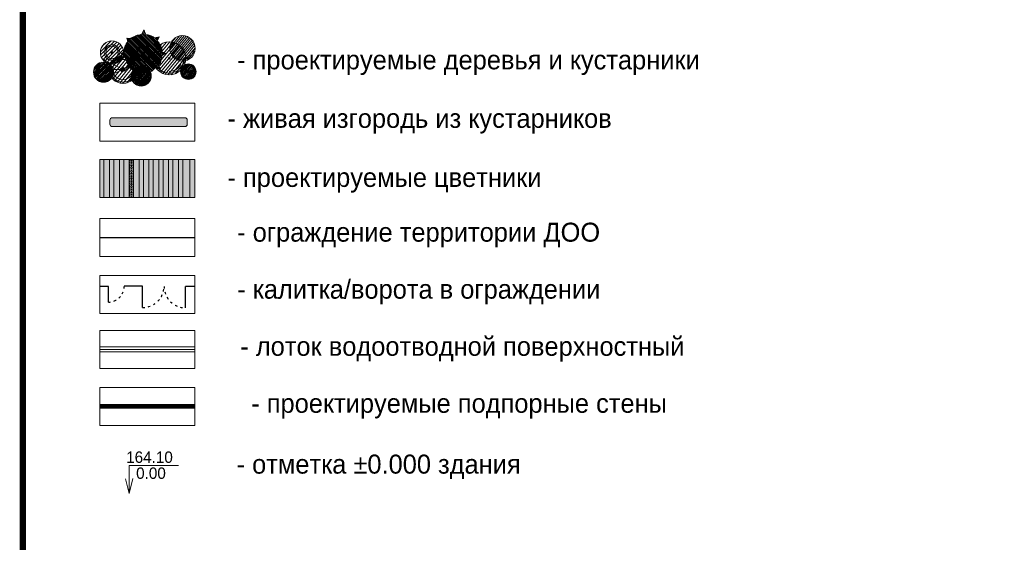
# Model space of a CAD drawing. Header units: metres. Extents: x 4385 to 11928, y 17253 to 36963.
# Tile 124 of 152: x 7435 to 7512, y 18593 to 18634. Entities that reach past the tile are written whole.
import ezdxf

# ---------------------------------------------------------------- set-up
doc = ezdxf.new("R2010")
doc.units = ezdxf.units.M
for name, pattern in [('ACAD_ISO03W100', [30, 12, -18]), ('CONTI', [0]), ('П(2018)-170801_Пятницкое_ГП(к)$0$откос3', [26.9, 6, -5, 0.3, -5, 0.3, -5, 0.3, -5])]:
    doc.linetypes.add(name, pattern=pattern)
doc.layers.add('БЛАГО_ограждение', color=7, linetype='FENCELINE1')
for name, color, linetype, lineweight, true_color in [('Верт_лоток', 7, 'Continuous', 9, 0x00005c), ('Верт_подп_стены', 7, 'Continuous', 0, 0x000000), ('ГП_рамка', 7, 'Continuous', 15, 0x000000), ('ГП_текст_здан_номера_500', 7, 'Continuous', 5, 0x000000), ('ОЗЕЛ_ПЯ_деревья', 7, 'Continuous', 5, 0x000000), ('ОЗЕЛ_растительность', 7, 'Continuous', 5, 0x000000), ('ОЗЕЛ_растительность_все блоки деревьев', 7, 'Continuous', 5, 0x000000), ('ОЗЕЛ_растительность_деревья', 7, 'Continuous', 5, 0x000000)]:
    doc.layers.add(name, color=color, linetype=linetype, lineweight=lineweight, true_color=true_color)
doc.layers.add('ГП_ограждение', color=7, linetype='Continuous', true_color=0x000000)
for name, color, linetype, lineweight, true_color, transparency in [('ГП_озел_проект', 7, 'Continuous', 0, 0xc4cfab, 0.7), ('ОЗЕЛ_растительность_заливка', 7, 'Continuous', 0, 0x000000, 0.2), ('ОЗЕЛ_растительность_цветники', 7, 'Continuous', 0, 0x000000, 0.5)]:
    doc.layers.add(name, color=color, linetype=linetype, lineweight=lineweight, true_color=true_color, transparency=transparency)
doc.layers.add('Озел_цветники', color=7, linetype='Continuous', lineweight=13)
doc.styles.add('GENERATED_STYLE_1', font='GOTHIC.TTF')
doc.linetypes.add('FENCELINE1', pattern='A,0.25,-0.1,[133,ltypeshp.shx,S=0.1,R=0,X=-0.1,Y=0],-0.1,1', length=1.45)
doc.linetypes.add('П(2018)-170801_Пятницкое_ВП (171214)$0$05-16(НИ) Вх.гр._ГП$0$2012-05-01__П_К2_2015.01.28$0$лоток3', pattern='A,7,-0.01,[130,ltypeshp.shx,S=1,R=0,X=0,Y=0],-0.01,[130,ltypeshp.shx,S=1.2,R=75,X=-1.3,Y=0.312],-0.005,[130,ltypeshp.shx,S=1.2,R=285,X=-1.3,Y=-0.312],-0.005', length=7.03)

# ---------------------------------------------------------------- blocks, each defined once
blk = doc.blocks.new('клен красный')
at = {"layer": 'ОЗЕЛ_растительность', "linetype": 'Continuous', "true_color": 0x3b6f39, "transparency": 33554636}
h = blk.add_hatch(dxfattribs=at)
h.set_pattern_fill('ANSI31', color=97, scale=0.072652, angle=5.3331, style=0)
h.set_pattern_definition([(50.333125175, (-2613785.164, -577442.17546), (-0.177561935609, 0.147241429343), [])])
edge = h.paths.add_edge_path()
edge.add_arc((0, 0), 1.65, 0, 360)
at = {"layer": 'ОЗЕЛ_растительность_деревья', "transparency": 33554687}
h = blk.add_hatch(color=256, dxfattribs=at)
h.dxf.hatch_style = 1
edge = h.paths.add_edge_path()
edge.add_arc((0, 0), 0.08, 0, 360)
for radius in [1.65, 0.08]:
    blk.add_circle((0, 0), radius, dxfattribs=at)
at = {"layer": 'ОЗЕЛ_растительность_деревья', "color": 77, "lineweight": 0, "true_color": 0x5d762d}
for radius, start, end in [(1.47, 219.0619, 349.9851), (1.28, 270.1916, 333.2747)]:
    blk.add_arc((0, 0), radius, start, end, dxfattribs=at)
blk = doc.blocks.new('ПЯ деревья')
at = {"layer": 'ОЗЕЛ_ПЯ_деревья'}
h = blk.add_hatch(color=256, dxfattribs=at)
h.dxf.hatch_style = 1
edge = h.paths.add_edge_path()
edge.add_arc((0, 0), 0.15, 0, 360)
for radius in [1, 0.8, 0.15]:
    blk.add_circle((0, 0), radius, dxfattribs=at)
blk = doc.blocks.new('черемуха Колората')
at = {"layer": 'ОЗЕЛ_растительность'}
h = blk.add_hatch(color=253, dxfattribs=at)
h.dxf.hatch_style = 1
edge = h.paths.add_edge_path()
edge.add_arc((0, 0), 0.0644, 0, 360)
at = {"layer": 'ОЗЕЛ_растительность_заливка', "linetype": 'Continuous', "true_color": 0x68a14f, "transparency": 33554636}
h = blk.add_hatch(dxfattribs=at)
h.set_pattern_fill('ANSI31', color=85, scale=0.05, angle=5.3331, style=0)
h.set_pattern_definition([(50.333125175, (-2178237.90812, -481309.86546), (-0.122200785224, 0.101333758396), [])])
edge = h.paths.add_edge_path()
edge.add_arc((0, 0), 0.899, 0, 360)
at = {"layer": 'ОЗЕЛ_растительность'}
for p, q in [((0, 0), (-0.86, -0.26)), ((0, 0), (-0.84, -0.31)), ((0, 0), (-0.73, 0.52)), ((0, 0), (-0.7, 0.57)), ((-0.16, 0), (0.16, 0)), ((0, 0), (0.87, 0.24)), ((0, -0.16), (0, 0.16)), ((0, 0), (0.89, 0.13))]:
    blk.add_line(p, q, dxfattribs=at)
for radius in [0.956, 0.899, 0.0644]:
    blk.add_circle((0, 0), radius, dxfattribs=at)
at = {"layer": 'ОЗЕЛ_ПЯ_деревья', "color": 5}
blk.add_blockref('ПЯ деревья', (0, 0), dxfattribs=at)
blk = doc.blocks.new('яма_клен')
at = {"layer": 'ОЗЕЛ_ПЯ_деревья'}
h = blk.add_hatch(color=254, dxfattribs=at)
h.dxf.hatch_style = 1
edge = h.paths.add_edge_path()
edge.add_arc((0, 0), 0.224, 0, 360)
for radius in [1.5, 1.2, 0.224]:
    blk.add_circle((0, 0), radius, dxfattribs=at)
blk = doc.blocks.new('Клен')
at = {"layer": 'ОЗЕЛ_растительность'}
h = blk.add_hatch(color=253, dxfattribs=at)
h.dxf.hatch_style = 1
edge = h.paths.add_edge_path()
edge.add_arc((0, 0), 0.0976, 0, 360)
at = {"layer": 'ОЗЕЛ_растительность_заливка', "linetype": 'Continuous', "true_color": 0x4c7b3d, "transparency": 33554687}
h = blk.add_hatch(dxfattribs=at)
h.set_pattern_fill('ANSI31', color=87, scale=0.05, angle=-90, style=0)
h.paths.add_polyline_path([(2.42, -0.27), (2.92, -0.03), (2.4, 0.19), (2.39, 0.31), (2.4, 0.41), (2.4, 0.5), (2.37, 0.61), (2.29, 0.75), (2.21, 1.04), (2.13, 1.15), (2.03, 1.31), (1.94, 1.42), (1.8, 1.58), (2.03, 2.11), (1.47, 1.98), (1.36, 2.05), (1.27, 2.14), (1.18, 2.16), (0.99, 2.26), (0.9, 2.29), (0.75, 2.33), (0.58, 2.39), (0.43, 2.4), (0.32, 2.4), (0.07, 3.02), (-0.22, 2.38), (-0.39, 2.43), (-0.45, 2.36), (-0.59, 2.35), (-0.62, 2.35), (-0.75, 2.34), (-0.8, 2.31), (-0.84, 2.29), (-0.9, 2.27), (-0.97, 2.24), (-1.02, 2.23), (-1.12, 2.18), (-1.22, 2.13), (-1.28, 2.11), (-1.36, 2.08), (-1.46, 2.05), (-1.58, 1.97), (-1.64, 1.93), (-1.68, 1.89), (-2.13, 1.95), (-1.99, 1.54), (-2.01, 1.51), (-2.03, 1.49), (-2.04, 1.44), (-2.09, 1.4), (-2.13, 1.33), (-2.21, 1.23), (-2.26, 1.14), (-2.3, 1), (-2.35, 0.96), (-2.41, 0.83), (-2.44, 0.73), (-2.45, 0.58), (-2.46, 0.45), (-2.45, 0.21), (-2.46, 0.2), (-2.92, -0.04), (-2.49, -0.26), (-2.47, -0.32), (-2.45, -0.38), (-2.4, -0.5), (-2.35, -0.6), (-2.31, -0.71), (-2.28, -0.8), (-2.2, -0.92), (-2.13, -1.16), (-2.09, -1.23), (-1.99, -1.45), (-1.98, -1.46), (-2.22, -2.12), (-1.76, -1.82), (-1.72, -1.9), (-1.65, -1.95), (-1.57, -2.03), (-1.37, -2.12), (-1.15, -2.2), (-0.98, -2.29), (-0.85, -2.37), (-0.73, -2.4), (-0.68, -2.42), (-0.58, -3.02), (-0.32, -2.46), (-0.14, -2.5), (-0.09, -2.51), (0.05, -2.49), (0.15, -2.49), (0.37, -2.42), (0.54, -2.4), (0.77, -2.4), (0.99, -2.37), (1.12, -2.31), (1.2, -2.21), (1.27, -2.14), (1.44, -1.98), (1.62, -1.86), (1.72, -1.83), (2.2, -2.05), (1.91, -1.54), (1.99, -1.44), (2.08, -1.39), (2.17, -1.34), (2.2, -1.25), (2.23, -1.2), (2.26, -1.07), (2.31, -0.9), (2.35, -0.73), (2.38, -0.6), (2.4, -0.47), (2.4, -0.32), (2.41, -0.28), (2.4, -0.32), (2.4, -0.3)])
at = {"layer": 'ОЗЕЛ_растительность'}
for p, q in [((0.58, 1.39), (0, 0)), ((0.3, 0.59), (0.58, 1.39)), ((-1.6, -0.53), (0, 0)), ((0, 0), (-0.85, -0.84)), ((-0.2, 0), (0.2, 0)), ((0, 0), (0.6, 0.95)), ((0, 0.2), (0, -0.2)), ((0.28, -1.89), (0, 0)), ((0, 0), (0.43, -1.13)), ((0.6, 0.95), (0.3, 0.59)), ((-0.56, -0.43), (-1.6, -0.53)), ((-0.85, -0.84), (-0.56, -0.43)), ((0.19, -0.83), (0.28, -1.89)), ((0.43, -1.13), (0.19, -0.83))]:
    blk.add_line(p, q, dxfattribs=at)
blk.add_lwpolyline([(2.42, -0.27), (2.92, -0.03), (2.4, 0.19), (2.39, 0.31), (2.4, 0.41), (2.4, 0.5), (2.37, 0.61), (2.29, 0.75), (2.21, 1.04), (2.13, 1.15), (2.03, 1.31), (1.94, 1.42), (1.8, 1.58), (2.03, 2.11), (1.47, 1.98), (1.36, 2.05), (1.27, 2.14), (1.18, 2.16), (0.99, 2.26), (0.9, 2.29), (0.75, 2.33), (0.58, 2.39), (0.43, 2.4), (0.32, 2.4), (0.07, 3.02), (-0.22, 2.38), (-0.39, 2.43), (-0.45, 2.36), (-0.59, 2.35), (-0.62, 2.35), (-0.75, 2.34), (-0.8, 2.31), (-0.84, 2.29), (-0.9, 2.27), (-0.97, 2.24), (-1.02, 2.23), (-1.12, 2.18), (-1.22, 2.13), (-1.28, 2.11), (-1.36, 2.08), (-1.46, 2.05), (-1.58, 1.97), (-1.64, 1.93), (-1.68, 1.89), (-2.13, 1.95), (-1.99, 1.54), (-2.01, 1.51), (-2.03, 1.49), (-2.04, 1.44), (-2.09, 1.4), (-2.13, 1.33), (-2.21, 1.23), (-2.26, 1.14), (-2.3, 1), (-2.35, 0.96), (-2.41, 0.83), (-2.44, 0.73), (-2.45, 0.58), (-2.46, 0.45), (-2.45, 0.21), (-2.46, 0.2), (-2.92, -0.04), (-2.49, -0.26), (-2.47, -0.32), (-2.45, -0.38), (-2.4, -0.5), (-2.35, -0.6), (-2.31, -0.71), (-2.28, -0.8), (-2.2, -0.92), (-2.13, -1.16), (-2.09, -1.23), (-1.99, -1.45), (-1.98, -1.46), (-2.22, -2.12), (-1.76, -1.82), (-1.72, -1.9), (-1.65, -1.95), (-1.57, -2.03), (-1.37, -2.12), (-1.15, -2.2), (-0.98, -2.29), (-0.85, -2.37), (-0.73, -2.4), (-0.68, -2.42), (-0.58, -3.02), (-0.32, -2.46), (-0.14, -2.5), (-0.09, -2.51), (0.05, -2.49), (0.15, -2.49), (0.37, -2.42), (0.54, -2.4), (0.77, -2.4), (0.99, -2.37), (1.12, -2.31), (1.2, -2.21), (1.27, -2.14), (1.44, -1.98), (1.62, -1.86), (1.72, -1.83), (2.2, -2.05), (1.91, -1.54), (1.99, -1.44), (2.08, -1.39), (2.17, -1.34), (2.2, -1.25), (2.23, -1.2), (2.26, -1.07), (2.31, -0.9), (2.35, -0.73), (2.38, -0.6), (2.4, -0.47), (2.4, -0.32), (2.41, -0.28), (2.4, -0.32), (2.4, -0.3)], close=True, dxfattribs=at)
blk.add_circle((0, 0), 0.0976, dxfattribs=at)
at = {"layer": 'ОЗЕЛ_ПЯ_деревья', "xscale": 0.6684164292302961, "yscale": 0.6684164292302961, "zscale": 0.6684164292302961}
blk.add_blockref('яма_клен', (0, 0), dxfattribs=at)
blk = doc.blocks.new('Боярышник Пауль Скарлет')
at = {"layer": 'ОЗЕЛ_растительность', "linetype": 'Continuous', "true_color": 0x5d762d, "transparency": 33554636}
h = blk.add_hatch(dxfattribs=at)
h.set_pattern_fill('ANSI31', color=77, scale=0.060543, angle=5.33313, style=0)
h.set_pattern_definition([(50.333125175, (-2178154.30334, -481201.81289), (-0.147968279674, 0.12270119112), [])])
edge = h.paths.add_edge_path()
edge.add_arc((0, 0), 1.3, 0, 360)
at = {"layer": 'ОЗЕЛ_растительность_деревья', "transparency": 33554687}
h = blk.add_hatch(color=256, dxfattribs=at)
h.dxf.hatch_style = 1
edge = h.paths.add_edge_path()
edge.add_arc((0, 0), 0.0667, 0, 360)
for radius in [1.3, 0.0667]:
    blk.add_circle((0, 0), radius, dxfattribs=at)
at = {"layer": 'ОЗЕЛ_растительность_деревья', "color": 77, "lineweight": 0, "true_color": 0x5d762d}
for radius, start, end in [(1.169, 219.06185, 349.98512), (1.03, 270.19162, 333.27467)]:
    blk.add_arc((0, 0), radius, start, end, dxfattribs=at)
blk = doc.blocks.new('яблоня роялти')
at = {"layer": 'ОЗЕЛ_растительность_заливка', "true_color": 0x77983a, "transparency": 33554687}
h = blk.add_hatch(dxfattribs=at)
h.set_pattern_fill('ANSI31', color=75, scale=0.05, style=0)
edge = h.paths.add_edge_path()
edge.add_arc((0, 0), 1.3, 0, 360)
at = {"layer": 'ОЗЕЛ_растительность'}
for p, q in [((-1.02, -0.15), (-0.68, 0.01)), ((-0.92, 0.46), (-0.58, 0.33)), ((-0.68, 0.01), (-0.35, 0.1)), ((-0.58, 0.33), (-0.35, 0.1)), ((0.25, 1), (0.22, 0.65)), ((0.22, 0.65), (0.33, 0.49)), ((0.33, 0.49), (0.25, 0.29)), ((0.42, 0.32), (0.25, 0.29)), ((0.74, 0.72), (0.33, 0.49)), ((0.65, 0.27), (0.42, 0.32)), ((1, 0.25), (0.65, 0.27)), ((-0.15, -1.02), (0.02, -0.75)), ((0.32, -0.6), (0.12, -0.37)), ((0.44, -0.93), (0.32, -0.6))]:
    blk.add_line(p, q, dxfattribs=at)
for points in [[(0.25, 1), (0.09, 1.09), (0.01, 1.3)], [(-1.02, -0.15), (-1.3, 0)], [(-0.92, 0.46), (-1.19, 0.53)], [(-0.94, 0.67), (-0.71, 1.09)], [(-0.92, 0.46), (-0.94, 0.67)], [(0.25, 1), (0.5, 1.2)], [(0.74, 0.72), (0.78, 1.04)], [(0.74, 0.72), (0.9, 0.56), (1.2, 0.49)], [(1, 0.25), (1.26, 0.33)], [(1, 0.25), (1.12, -0.22), (1.22, -0.45)], [(-1.02, -0.15), (-1.09, -0.71)], [(-0.39, -0.92), (-0.94, -0.9)], [(-0.15, -1.02), (-0.39, -0.92), (-0.63, -1.14)], [(-0.15, -1.02), (-0.06, -1.18), (-0.1, -1.3)], [(-0.06, -1.18), (0.21, -1.28)], [(0.02, -0.75), (0.12, -0.37)], [(0.44, -0.93), (0.67, -0.92), (0.79, -1.04)], [(0.44, -0.93), (0.44, -1.22)], [(1.12, -0.22), (1.3, -0.08)]]:
    blk.add_lwpolyline(points, dxfattribs=at)
for points in [[(-0.35, 0.1, 0, 0.0282, 0), (-0.17, 0.02, 0.0282, 0.0451, 0), (0, 0, 0.0451, 0.0451, 0)], [(0.25, 0.29, 0, 0.0282, 0), (0.13, 0.12, 0.0282, 0.0451, 0), (0, 0, 0, 0, 0)], [(0.12, -0.37, 0, 0.0282, 0), (0.05, -0.17, 0.0282, 0.0451, 0), (0, 0, 0, 0, 0)]]:
    blk.add_lwpolyline(points, format="xyseb", dxfattribs=at)
blk.add_circle((0, 0), 1.3, dxfattribs=at)
at = {"layer": 'ОЗЕЛ_ПЯ_деревья', "color": 5}
blk.add_blockref('ПЯ деревья', (0, 0), dxfattribs=at)
blk = doc.blocks.new('Липа мелколист')
at = {"layer": 'ОЗЕЛ_растительность', "linetype": 'Continuous', "true_color": 0x579451, "transparency": 33554636}
h = blk.add_hatch(dxfattribs=at)
h.set_pattern_fill('ANSI31', color=85, scale=0.1, style=0)
h.set_pattern_definition([(45, (-2178154.47745, -481175.42525), (-0.224506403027, 0.224506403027), [])])
edge = h.paths.add_edge_path()
edge.add_arc((0, 0), 1.5, 0, 360)
at = {"layer": 'ОЗЕЛ_растительность_деревья', "transparency": 33554687}
h = blk.add_hatch(color=256, dxfattribs=at)
h.dxf.hatch_style = 1
edge = h.paths.add_edge_path()
edge.add_arc((0, 0), 0.133, 0, 360)
for radius in [1.5, 0.133]:
    blk.add_circle((0, 0), radius, dxfattribs=at)
at = {"layer": 'ОЗЕЛ_растительность_деревья', "color": 85, "linetype": 'Continuous', "true_color": 0x579451, "transparency": 33554636}
for radius, start, end in [(1.35, 219.0619, 349.9851), (1.15, 270.1916, 333.2747)]:
    blk.add_arc((0, 0), radius, start, end, dxfattribs=at)
at = {"layer": 'ОЗЕЛ_ПЯ_деревья', "color": 5}
blk.add_blockref('ПЯ деревья', (0, 0), dxfattribs=at)
blk = doc.blocks.new('пурпуреа')
at = {"layer": 'ОЗЕЛ_растительность'}
h = blk.add_hatch(color=253, dxfattribs=at)
h.dxf.hatch_style = 1
edge = h.paths.add_edge_path()
edge.add_arc((0, 0), 0.0964, 0, 360)
at = {"layer": 'ОЗЕЛ_растительность_заливка', "linetype": 'Continuous', "true_color": 0x6e212b, "transparency": 33554636}
h = blk.add_hatch(dxfattribs=at)
h.set_pattern_fill('ANSI31', color=249, scale=0.04822, angle=5.333, style=0)
edge = h.paths.add_edge_path()
edge.add_arc((0, 0), 1.3, 0, 360)
at = {"layer": 'ОЗЕЛ_растительность'}
for p, q in [((0, 0), (-1.2, 0)), ((0, 0), (-1.18, -0.54)), ((-0.19, 0), (0.19, 0)), ((0, -0.19), (0, 0.19))]:
    blk.add_line(p, q, dxfattribs=at)
for radius in [1.3, 0.0964]:
    blk.add_circle((0, 0), radius, dxfattribs=at)
for centre, radius, start, end in [((-0.14, 1.14), 0.145, 17.0518, 93.8299), ((0.13, 1.16), 0.131, 91.9784, 168.3013), ((-1.18, 0.11), 0.115, 174.7211, 267.1649), ((-1.09, 0.43), 0.126, 71.0191, 154.6641), ((-0.98, 0.65), 0.122, 145.2437, 236.7852), ((-0.74, 0.91), 0.126, 42.5824, 120.0019), ((-0.5, 1.04), 0.154, 136.3208, 197.6239), ((0.45, 1.07), 0.139, 343.757, 52.0714), ((0.68, 0.96), 0.122, 70.4579, 141.9644), ((1.04, 0.59), 0.102, 292.5443, 27.6264), ((1.13, 0.37), 0.128, 46.4141, 108.9391), ((1.18, 0.12), 0.122, 275.3519, 346.9239), ((-1.16, -0.14), 0.136, 99.0893, 169.7659), ((-1.12, -0.38), 0.125, 205.9039, 289.4099), ((-1.01, -0.6), 0.127, 123.1269, 201.8341), ((-0.68, -0.98), 0.112, 239.0209, 330.3431), ((-0.45, -1.08), 0.131, 159.7479, 229.376), ((-0.11, -1.18), 0.113, 277.5381, 356.7903), ((0.11, -1.19), 0.104, 178.578, 275.0713), ((0.52, -1.05), 0.145, 324.69, 22.2145), ((0.75, -0.9), 0.127, 223.4486, 301.7718), ((1.09, -0.43), 0.131, 252.3148, 323.7927), ((0.97, -0.66), 0.127, 340.1157, 52.0082), ((1.18, -0.12), 0.115, 14.4986, 85.3205)]:
    blk.add_arc(centre, radius, start, end, dxfattribs=at)
at = {"layer": 'ОЗЕЛ_ПЯ_деревья', "color": 5}
blk.add_blockref('ПЯ деревья', (0, 0), dxfattribs=at)
blk = doc.blocks.new('Береза Повислая')
at = {"layer": 'ОЗЕЛ_растительность_деревья'}
h = blk.add_hatch(color=256, dxfattribs=at)
h.dxf.hatch_style = 1
edge = h.paths.add_edge_path()
edge.add_arc((-0.031, 0.143), 0.0617, 0, 360)
h = blk.add_hatch(color=256, dxfattribs=at)
h.dxf.hatch_style = 1
edge = h.paths.add_edge_path()
edge.add_arc((0.139, -0.044), 0.0617, 0, 360)
h = blk.add_hatch(color=256, dxfattribs=at)
h.dxf.hatch_style = 1
edge = h.paths.add_edge_path()
edge.add_arc((-0.108, -0.098), 0.0617, 0, 360)
at = {"layer": 'ОЗЕЛ_растительность_заливка', "lineweight": 5, "true_color": 0x4e6426}
h = blk.add_hatch(dxfattribs=at)
h.set_pattern_fill('ANSI31', color=59, scale=0.06549, angle=5.33313, style=0)
h.set_pattern_definition([(50.333125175, (-1585030.32071, -350260.67468), (-0.160058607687, 0.13272697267), [])])
edge = h.paths.add_edge_path()
edge.add_arc((0, 0), 1.09, 0, 360)
at = {"layer": 'ОЗЕЛ_растительность'}
for p, q in [((0, 0), (-0.967, 0.503)), ((0, -0.146), (0, 0.146)), ((0, 0), (-1.003, -0.003)), ((0, 0), (-0.991, -0.452)), ((-0.146, 0), (0.146, 0))]:
    blk.add_line(p, q, dxfattribs=at)
blk.add_circle((0, 0), 1.09, dxfattribs=at)
for centre, radius, start, end in [((-0.623, 0.761), 0.106, 42.58242, 120.00188), ((-0.42, 0.875), 0.129, 136.32075, 197.62385), ((-0.117, 0.96), 0.122, 17.05177, 93.82987), ((0.109, 0.974), 0.11, 91.97839, 168.30127), ((0.374, 0.901), 0.116, 343.75696, 52.07137), ((0.57, 0.805), 0.103, 70.45789, 141.96435), ((-0.988, 0.096), 0.0963, 174.72115, 267.16495), ((-0.918, 0.358), 0.106, 71.01914, 154.66412), ((-0.825, 0.545), 0.102, 145.24373, 236.78519), ((0.872, 0.493), 0.0852, 292.54431, 27.62638), ((0.943, 0.31), 0.108, 46.4141, 108.93905), ((0.987, 0.098), 0.102, 275.3519, 346.92395), ((-0.976, -0.114), 0.114, 99.08931, 169.76587), ((-0.938, -0.317), 0.105, 205.9039, 289.40985), ((-0.845, -0.505), 0.106, 123.1269, 201.83406), ((0.914, -0.357), 0.11, 252.31482, 323.79272), ((0.815, -0.551), 0.106, 340.11572, 52.0082), ((0.992, -0.101), 0.0962, 14.49865, 85.32055), ((-0.568, -0.82), 0.0936, 239.02086, 330.34311), ((-0.38, -0.909), 0.11, 159.74793, 229.37597), ((-0.09, -0.991), 0.0944, 277.53812, 356.79034), ((0.094, -0.995), 0.0874, 178.57802, 275.07129), ((0.437, -0.877), 0.122, 324.69003, 22.21447), ((0.626, -0.756), 0.107, 223.44861, 301.77185)]:
    blk.add_arc(centre, radius, start, end, dxfattribs=at)
at = {"layer": 'ОЗЕЛ_растительность_деревья'}
for centre in [(-0.031, 0.143), (0.139, -0.044), (-0.108, -0.098)]:
    blk.add_circle(centre, 0.0617, dxfattribs=at)
at = {"layer": 'ОЗЕЛ_ПЯ_деревья', "color": 5}
blk.add_blockref('ПЯ деревья', (0, 0), dxfattribs=at)

msp = doc.modelspace()

# ---------------------------------------------------------------- hatches: boundary and pattern name
at = {"layer": 'ГП_озел_проект', "lineweight": 0}
h = msp.add_hatch(color=256, dxfattribs=at)
h.dxf.hatch_style = 1
h.paths.add_polyline_path([(7441.225, 18620.131), (7441.662, 18620.131), (7441.662, 18623.131), (7441.225, 18623.131)])
h.paths.add_polyline_path([(7442.439, 18623.131), (7442.002, 18623.131), (7442.002, 18620.131), (7442.439, 18620.131)])
h.paths.add_polyline_path([(7442.779, 18620.131), (7443.216, 18620.131), (7443.216, 18623.131), (7442.779, 18623.131)])
h.paths.add_polyline_path([(7443.993, 18623.131), (7443.556, 18623.131), (7443.556, 18620.131), (7443.993, 18620.131)])
h.paths.add_polyline_path([(7444.334, 18620.131), (7444.77, 18620.131), (7444.77, 18623.131), (7444.334, 18623.131)])
h.paths.add_polyline_path([(7445.111, 18620.131), (7445.547, 18620.131), (7445.547, 18623.131), (7445.111, 18623.131)])
h.paths.add_polyline_path([(7445.888, 18620.131), (7446.324, 18620.131), (7446.324, 18623.131), (7445.888, 18623.131)])
h.paths.add_polyline_path([(7447.101, 18623.131), (7446.665, 18623.131), (7446.665, 18620.131), (7447.101, 18620.131)])
h.paths.add_polyline_path([(7447.442, 18620.131), (7447.989, 18620.131), (7447.989, 18623.131), (7447.442, 18623.131)])
at = {"layer": 'ОЗЕЛ_растительность_заливка', "linetype": 'Continuous', "true_color": 0x7ca867}
h = msp.add_hatch(color=65, dxfattribs=at)
edge = h.paths.add_edge_path()
edge.add_line((7447.8, 18626.216), (7447.8, 18625.916))
edge.add_arc((7447.6, 18625.916), 0.2, 270, 360, ccw=False)
edge.add_line((7447.6, 18625.716), (7441.885, 18625.716))
edge.add_arc((7441.885, 18625.916), 0.2, 180, 270, ccw=False)
edge.add_line((7441.685, 18625.916), (7441.685, 18626.216))
edge.add_arc((7441.885, 18626.216), 0.2, 90, 180, ccw=False)
edge.add_line((7441.885, 18626.416), (7447.6, 18626.416))
edge.add_arc((7447.6, 18626.216), 0.2, 0, 90, ccw=False)
at = {"layer": 'Озел_цветники', "true_color": 0xd4ce8c}
h = msp.add_hatch(color=53, dxfattribs=at)
h.dxf.hatch_style = 1
h.paths.add_polyline_path([(7441.225, 18620.131), (7441.225, 18623.131), (7440.885, 18623.131), (7440.885, 18620.131)])
at = {"layer": 'Озел_цветники', "true_color": 0xf8d731}
h = msp.add_hatch(color=40, dxfattribs=at)
h.dxf.hatch_style = 1
h.paths.add_polyline_path([(7442.002, 18620.131), (7442.002, 18623.131), (7441.662, 18623.131), (7441.662, 18620.131)])
at = {"layer": 'Озел_цветники', "true_color": 0x7ca500}
h = msp.add_hatch(color=64, dxfattribs=at)
h.dxf.hatch_style = 1
h.paths.add_polyline_path([(7442.779, 18620.131), (7442.779, 18623.131), (7442.439, 18623.131), (7442.439, 18620.131)])
at = {"layer": 'Озел_цветники', "true_color": 0x000000}
h = msp.add_hatch(dxfattribs=at)
h.set_pattern_fill('HEX', color=18, scale=0.017)
h.set_pattern_definition([(0, (0, -1.06682), (0, 0.09348744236), [0.053975, -0.10795]), (120, (0, -1.06682), (-0.0809625, -0.0467437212), [0.053975, -0.10795]), (60, (0.053975, -1.06682), (-0.0809625, 0.0467437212), [0.053975, -0.10795])])
h.paths.add_polyline_path([(7443.556, 18623.131), (7443.216, 18623.131), (7443.216, 18620.131), (7443.556, 18620.131)])
at = {"layer": 'Озел_цветники'}
h = msp.add_hatch(color=133, dxfattribs=at)
h.dxf.hatch_style = 1
h.paths.add_polyline_path([(7444.334, 18620.131), (7444.334, 18623.131), (7443.993, 18623.131), (7443.993, 18620.131)])
at = {"layer": 'Озел_цветники', "true_color": 0x9898cc}
h = msp.add_hatch(color=253, dxfattribs=at)
h.dxf.hatch_style = 1
h.paths.add_polyline_path([(7445.111, 18620.131), (7445.111, 18623.131), (7444.77, 18623.131), (7444.77, 18620.131)])
at = {"layer": 'Озел_цветники', "true_color": 0xab8854}
h = msp.add_hatch(color=45, dxfattribs=at)
h.dxf.hatch_style = 1
h.paths.add_polyline_path([(7445.888, 18620.131), (7445.888, 18623.131), (7445.547, 18623.131), (7445.547, 18620.131)])
at = {"layer": 'Озел_цветники', "true_color": 0xc23000}
h = msp.add_hatch(color=22, dxfattribs=at)
h.dxf.hatch_style = 1
h.paths.add_polyline_path([(7446.665, 18623.131), (7446.324, 18623.131), (7446.324, 18620.131), (7446.665, 18620.131)])
at = {"layer": 'Озел_цветники', "true_color": 0x9e993d}
h = msp.add_hatch(color=55, dxfattribs=at)
h.dxf.hatch_style = 1
h.paths.add_polyline_path([(7447.442, 18620.131), (7447.442, 18623.131), (7447.101, 18623.131), (7447.101, 18620.131)])
at = {"layer": 'Озел_цветники', "true_color": 0xffcf9e}
h = msp.add_hatch(color=31, dxfattribs=at)
h.dxf.hatch_style = 1
h.paths.add_polyline_path([(7448.385, 18623.131), (7447.989, 18623.131), (7447.989, 18620.131), (7448.385, 18620.131)])

# ---------------------------------------------------------------- linework, layer by layer
at = {"layer": 'БЛАГО_ограждение', "color": 18, "ltscale": 1.6, "true_color": 0x000000, "flags": 128}
msp.add_lwpolyline([(7440.885, 18616.966), (7448.358, 18616.966)], dxfattribs=at)
at = {"layer": 'Верт_лоток'}
for p, q in [((7440.885, 18608.336), (7448.385, 18608.336)), ((7440.885, 18607.936), (7448.385, 18607.936))]:
    msp.add_line(p, q, dxfattribs=at)
at = {"layer": 'Верт_лоток', "linetype": 'П(2018)-170801_Пятницкое_ВП (171214)$0$05-16(НИ) Вх.гр._ГП$0$2012-05-01__П_К2_2015.01.28$0$лоток3', "ltscale": 0.15}
msp.add_line((7440.885, 18608.136), (7448.385, 18608.136), dxfattribs=at)
at = {"layer": 'Верт_подп_стены', "linetype": 'П(2018)-170801_Пятницкое_ГП(к)$0$откос3', "ltscale": 0.13, "const_width": 0.28, "flags": 128}
msp.add_lwpolyline([(7440.885, 18603.636), (7448.385, 18603.636)], dxfattribs=at)
at = {"layer": 'Верт_подп_стены', "ltscale": 0.1, "flags": 128}
for points in [[(7440.885, 18603.786), (7448.385, 18603.786)], [(7440.885, 18603.486), (7448.385, 18603.486)]]:
    msp.add_lwpolyline(points, dxfattribs=at)
at = {"layer": 'ГП_ограждение'}
for p, q in [((7441.57, 18613.111), (7440.885, 18613.111)), ((7441.57, 18611.861), (7441.57, 18613.111)), ((7443.542, 18613.131), (7442.82, 18613.131)), ((7444.263, 18613.131), (7443.542, 18613.131)), ((7444.263, 18611.431), (7444.263, 18613.131)), ((7447.664, 18611.411), (7447.664, 18613.111)), ((7448.385, 18613.111), (7447.664, 18613.111))]:
    msp.add_line(p, q, dxfattribs=at)
at = {"layer": 'ГП_ограждение', "linetype": 'ACAD_ISO03W100', "ltscale": 0.015}
for centre, radius, start, end in [((7441.57, 18613.111), 1.25, 270, 0), ((7444.263, 18613.131), 1.7, 270, 0), ((7447.664, 18613.111), 1.7, 180, 270)]:
    msp.add_arc(centre, radius, start, end, dxfattribs=at)
at = {"layer": 'ГП_рамка', "ltscale": 100}
for p, q in [((7443.202, 18598.955), (7447.109, 18598.955)), ((7443.202, 18598.955), (7443.202, 18596.766)), ((7443.202, 18596.766), (7442.919, 18597.913)), ((7443.202, 18596.766), (7443.49, 18597.948))]:
    msp.add_line(p, q, dxfattribs=at)
at = {"layer": 'ГП_рамка', "color": 5, "const_width": 0.5}
msp.add_lwpolyline([(7434.823, 18832.995), (7515.683, 18832.995), (7515.683, 18507.275), (7434.823, 18507.275)], close=True, dxfattribs=at)
at = {"layer": 'ГП_рамка', "color": 7, "true_color": 0xffffff}
for points in [[(7440.885, 18627.569), (7448.385, 18627.569), (7448.385, 18624.569), (7440.885, 18624.569)], [(7440.885, 18623.131), (7448.385, 18623.131), (7448.385, 18620.131), (7440.885, 18620.131)]]:
    msp.add_lwpolyline(points, close=True, dxfattribs=at)
at = {"layer": 'ГП_рамка'}
for points in [[(7440.885, 18618.466), (7448.385, 18618.466), (7448.385, 18615.466), (7440.885, 18615.466)], [(7440.885, 18613.966), (7448.385, 18613.966), (7448.385, 18610.966), (7440.885, 18610.966)], [(7440.885, 18609.636), (7448.385, 18609.636), (7448.385, 18606.636), (7440.885, 18606.636)], [(7440.885, 18605.136), (7448.385, 18605.136), (7448.385, 18602.136), (7440.885, 18602.136)]]:
    msp.add_lwpolyline(points, close=True, dxfattribs=at)
at = {"layer": 'ОЗЕЛ_растительность', "transparency": 33554687}
msp.add_lwpolyline([(7447.8, 18626.218), (7447.8, 18625.918, -0.414214), (7447.6, 18625.718), (7441.885, 18625.718, -0.414214), (7441.685, 18625.918), (7441.685, 18626.218, -0.414214), (7441.885, 18626.418), (7447.6, 18626.418, -0.414214)], format="xyb", close=True, dxfattribs=at)
at = {"layer": 'ОЗЕЛ_растительность_цветники'}
for points in [[(7441.225, 18620.131), (7441.225, 18623.131), (7440.885, 18623.131), (7440.885, 18620.131)], [(7442.002, 18620.131), (7442.002, 18623.131), (7441.662, 18623.131), (7441.662, 18620.131)], [(7442.779, 18620.131), (7442.779, 18623.131), (7442.439, 18623.131), (7442.439, 18620.131)], [(7443.556, 18620.131), (7443.556, 18623.131), (7443.216, 18623.131), (7443.216, 18620.131)], [(7444.334, 18620.131), (7444.334, 18623.131), (7443.993, 18623.131), (7443.993, 18620.131)], [(7445.111, 18620.131), (7445.111, 18623.131), (7444.77, 18623.131), (7444.77, 18620.131)], [(7445.888, 18620.131), (7445.888, 18623.131), (7445.547, 18623.131), (7445.547, 18620.131)], [(7446.665, 18620.131), (7446.665, 18623.131), (7446.324, 18623.131), (7446.324, 18620.131)], [(7447.442, 18620.131), (7447.442, 18623.131), (7447.101, 18623.131), (7447.101, 18620.131)], [(7448.385, 18620.131), (7448.385, 18623.131), (7447.989, 18623.131), (7447.989, 18620.131)]]:
    msp.add_lwpolyline(points, close=True, dxfattribs=at)

# ---------------------------------------------------------------- block references
at = {"layer": 'ОЗЕЛ_растительность_все блоки деревьев', "linetype": 'CONTI'}
msp.add_blockref('Береза Повислая', (7442.723, 18630.222), dxfattribs=at)
at = {"layer": 'ОЗЕЛ_растительность_деревья', "xscale": 0.6110109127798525, "yscale": 0.6110109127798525, "zscale": 0.6110109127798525}
for name, p in [('Клен', (7444.333, 18631.509)), ('Липа мелколист', (7441.857, 18631.567)), ('клен красный', (7447.417, 18631.896)), ('яблоня роялти', (7441.192, 18630.015)), ('черемуха Колората', (7447.886, 18630.053))]:
    msp.add_blockref(name, p, dxfattribs=at)
at = {"layer": 'ОЗЕЛ_растительность_деревья'}
msp.add_blockref('Боярышник Пауль Скарлет', (7446.377, 18631.11), dxfattribs=at)
at = {"layer": 'ОЗЕЛ_растительность_деревья', "transparency": 33554687, "xscale": 0.6110109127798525, "yscale": 0.6110109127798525, "zscale": 0.6110109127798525}
msp.add_blockref('пурпуреа', (7444.158, 18629.718), dxfattribs=at)

# ---------------------------------------------------------------- texts
at = {"layer": 'ГП_рамка', "char_height": 1.5, "attachment_point": 4, "style": 'GENERATED_STYLE_1'}
for s, insert, width in [('- проектируемые деревья и кустарники', (7451.735, 18630.764), 53.9889), ('- живая изгородь из кустарников', (7450.972, 18626.146), 53.9889), ('- проектируемые цветники', (7450.972, 18621.482), 44.09417), ('- ограждение территории ДОО', (7451.735, 18617.16), 53.9889), ('- калитка/ворота в ограждении', (7451.736, 18612.66), 53.9889), ('- лоток водоотводной поверхностный', (7451.984, 18608.153), 56.95118), ('- проектируемые подпорные стены', (7452.847, 18603.653), 56.95118), ('- отметка %%P0.000 здания', (7451.689, 18598.859), 53.9889)]:
    msp.add_mtext(s, dxfattribs=dict(at, insert=insert, width=width))
at = {"layer": 'ГП_текст_здан_номера_500', "linetype": 'Continuous', "style": 'GENERATED_STYLE_1'}
for s, p in [('164.10', (7442.976, 18599.174)), ('0.00', (7443.762, 18597.913))]:
    msp.add_text(s, height=0.9, dxfattribs=at).set_placement(p)

doc.saveas('drawing.dxf')
